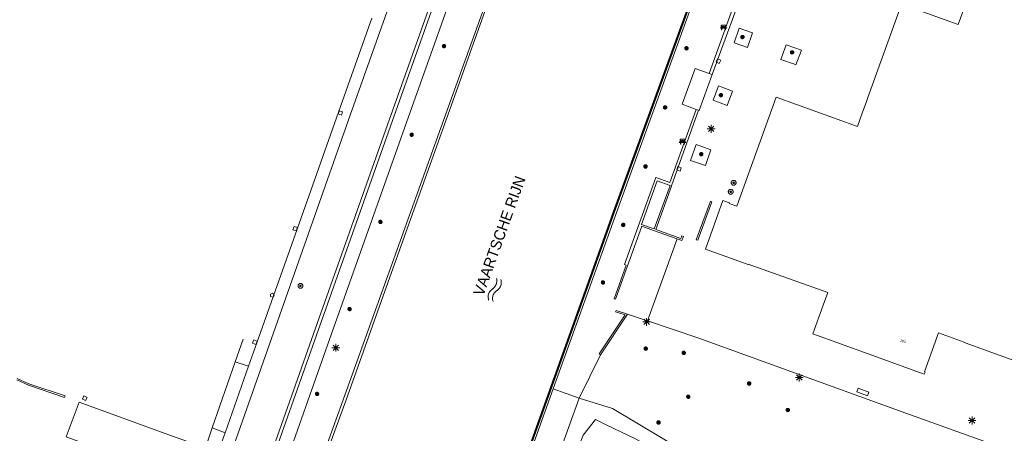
# Model space of a CAD drawing. Header units: metres. Extents: x 135779 to 137489, y 452643 to 455118.
# Tile 101 of 256: x 136350 to 136476, y 453294 to 453347. Entities that reach past the tile are written whole.
import ezdxf
from ezdxf.enums import TextEntityAlignment as Align

# ---------------------------------------------------------------- set-up
doc = ezdxf.new("R2010")
doc.units = ezdxf.units.M
for name, color, linetype, lineweight in [('KTop_BTD_Groenvoorziening', 62, 'Continuous', 13), ('KTop_NAR_Huisnummer (t)', 7, 'Continuous', 13), ('KTop_ORL_Water (t)', 7, 'Continuous', 13), ('KTop_OTD_Onverhard_zand', 15, 'Continuous', 13), ('KTop_PAL_Lichtmast', 40, 'Continuous', 13), ('KTop_PND_Grondvlaksituatie van BAG-pand [tachy]', 1, 'Continuous', 13), ('KTop_PUT_Brandkraan of -put', 1, 'Continuous', 13), ('KTop_PUT_Inspectie- of rioolput', 15, 'Continuous', 13), ('KTop_PUT_Kolk', 15, 'Continuous', 13), ('KTop_SHD_Damwand (l)', 1, 'Continuous', 40), ('KTop_SHD_Kademuur', 16, 'Continuous', 13), ('KTop_SHD_Muur', 15, 'Continuous', 13), ('KTop_STM_Bank', 40, 'Continuous', 13), ('KTop_SYM_Water', 150, 'Continuous', 0), ('KTop_VGO_Boom', 92, 'Continuous', 13), ('KTop_WGD_Fietspad', 40, 'Continuous', 13), ('KTop_WGD_Rijbaan_Lokale weg', 251, 'Continuous', 13), ('KTop_WGD_Rijbaan_Lokale weg_fietsstrook', 40, 'Continuous', 13), ('KTop_WGD_Rijbaan_Lokale weg_toerit', 251, 'Continuous', 13), ('KTop_WGD_Voetpad', 251, 'Continuous', 13), ('KTop_WGD_Voetpad op trap', 251, 'Continuous', 13)]:
    doc.layers.add(name, color=color, linetype=linetype, lineweight=lineweight)
doc.styles.add('Style-ROVU', font='ROVU.shx')
doc.styles.add('Style-ROVUCURSIEF', font='ROVUCURSIEF.shx')

# ---------------------------------------------------------------- blocks, each defined once
blk = doc.blocks.new('PAL_Lichtmast')
at = {"layer": 'KTop_PAL_Lichtmast'}
for p, q in [((-0.35, -0.35), (0.35, 0.35)), ((0.35, -0.35), (-0.35, 0.35)), ((0, -0.5), (0, 0.5)), ((-0.5, 0), (0.5, 0))]:
    blk.add_line(p, q, dxfattribs=at)
blk = doc.blocks.new('PUT_Brandkraan_of_-put')
at = {"layer": 'KTop_PUT_Brandkraan of -put'}
for p, q in [((-0.25, 0.03), (0, 0.25)), ((-0.16, -0.25), (-0.25, 0.03)), ((0, 0.25), (0.25, 0.03)), ((0.25, 0.03), (0.16, -0.25)), ((0.16, -0.25), (-0.16, -0.25))]:
    blk.add_line(p, q, dxfattribs=at)
blk = doc.blocks.new('PUT_Inspectie-_of_rioolput')
at = {"layer": 'KTop_PUT_Inspectie- of rioolput', "flags": 128}
for points in [[(0.31, 0), (0.31, 0.03), (0.3, 0.06), (0.29, 0.1), (0.28, 0.13), (0.27, 0.15), (0.25, 0.18), (0.23, 0.21), (0.21, 0.23), (0.18, 0.25), (0.15, 0.27), (0.13, 0.28), (0.1, 0.29), (0.06, 0.3), (0.03, 0.31), (0, 0.31), (-0.03, 0.31), (-0.06, 0.3), (-0.1, 0.29), (-0.13, 0.28), (-0.16, 0.27), (-0.18, 0.25), (-0.21, 0.23), (-0.23, 0.21), (-0.25, 0.18), (-0.27, 0.15), (-0.28, 0.13), (-0.29, 0.1), (-0.3, 0.06), (-0.31, 0.03), (-0.31, 0), (-0.31, -0.03), (-0.3, -0.06), (-0.29, -0.1), (-0.28, -0.13), (-0.27, -0.16), (-0.25, -0.18), (-0.23, -0.21), (-0.21, -0.23), (-0.18, -0.25), (-0.15, -0.27), (-0.13, -0.28), (-0.1, -0.29), (-0.06, -0.3), (-0.03, -0.31), (0, -0.31), (0.03, -0.31), (0.06, -0.3), (0.1, -0.29), (0.13, -0.28), (0.15, -0.27), (0.18, -0.25), (0.21, -0.23), (0.23, -0.21), (0.25, -0.18), (0.27, -0.15), (0.28, -0.13), (0.29, -0.1), (0.3, -0.06), (0.31, -0.03), (0.31, 0)], [(0.1, 0), (0.09, 0.01), (0.09, 0.02), (0.09, 0.03), (0.09, 0.04), (0.08, 0.05), (0.08, 0.06), (0.07, 0.06), (0.06, 0.07), (0.06, 0.08), (0.05, 0.08), (0.04, 0.09), (0.03, 0.09), (0.02, 0.09), (0.01, 0.09), (0, 0.09), (-0.01, 0.09), (-0.02, 0.09), (-0.03, 0.09), (-0.04, 0.09), (-0.05, 0.08), (-0.06, 0.08), (-0.06, 0.07), (-0.07, 0.06), (-0.08, 0.06), (-0.08, 0.05), (-0.09, 0.04), (-0.09, 0.03), (-0.09, 0.02), (-0.09, 0.01), (-0.09, 0), (-0.09, -0.01), (-0.09, -0.02), (-0.09, -0.03), (-0.09, -0.04), (-0.08, -0.05), (-0.08, -0.06), (-0.07, -0.06), (-0.06, -0.07), (-0.06, -0.08), (-0.05, -0.08), (-0.04, -0.09), (-0.03, -0.09), (-0.02, -0.09), (-0.01, -0.09), (0, -0.09), (0.01, -0.09), (0.02, -0.09), (0.03, -0.09), (0.04, -0.09), (0.05, -0.08), (0.06, -0.08), (0.06, -0.07), (0.07, -0.06), (0.08, -0.06), (0.08, -0.05), (0.09, -0.04), (0.09, -0.03), (0.09, -0.02), (0.09, -0.01), (0.1, 0)], [(0.04, 0), (0.03, 0), (0.03, 0.01), (0.03, 0.01), (0.03, 0.01), (0.03, 0.02), (0.03, 0.02), (0.03, 0.02), (0.02, 0.03), (0.02, 0.03), (0.02, 0.03), (0.01, 0.03), (0.01, 0.03), (0.01, 0.03), (0, 0.03), (0, 0.03), (0, 0.03), (-0.01, 0.03), (-0.01, 0.03), (-0.01, 0.03), (-0.02, 0.03), (-0.02, 0.03), (-0.02, 0.03), (-0.03, 0.02), (-0.03, 0.02), (-0.03, 0.02), (-0.03, 0.01), (-0.03, 0.01), (-0.03, 0.01), (-0.03, 0), (-0.03, 0), (-0.03, 0), (-0.03, -0.01), (-0.03, -0.01), (-0.03, -0.01), (-0.03, -0.02), (-0.03, -0.02), (-0.03, -0.02), (-0.02, -0.03), (-0.02, -0.03), (-0.02, -0.03), (-0.01, -0.03), (-0.01, -0.03), (-0.01, -0.03), (0, -0.03), (0, -0.03), (0, -0.03), (0.01, -0.03), (0.01, -0.03), (0.01, -0.03), (0.02, -0.03), (0.02, -0.03), (0.02, -0.03), (0.03, -0.02), (0.03, -0.02), (0.03, -0.02), (0.03, -0.01), (0.03, -0.01), (0.03, -0.01), (0.03, 0), (0.04, 0)], [(0.01, 0.02), (0.01, 0.02), (0.01, 0.02), (0, 0.02), (0, 0.02), (0, 0.02), (0, 0.02), (-0.01, 0.02), (-0.01, 0.02), (-0.01, 0.02), (-0.01, 0.02), (-0.01, 0.02), (-0.02, 0.02), (-0.02, 0.01), (-0.02, 0.01), (-0.02, 0.01), (-0.02, 0.01), (-0.02, 0.01), (-0.02, 0), (-0.02, 0), (-0.02, 0), (-0.02, 0), (-0.02, -0.01), (-0.02, -0.01), (-0.02, -0.01), (-0.02, -0.01), (-0.02, -0.01), (-0.02, -0.02), (-0.01, -0.02), (-0.01, -0.02), (-0.01, -0.02), (-0.01, -0.02), (-0.01, -0.02), (0, -0.02), (0, -0.02), (0, -0.02), (0, -0.02), (0.01, -0.02), (0.01, -0.02), (0.01, -0.02), (0.01, -0.02), (0.01, -0.02), (0.02, -0.02), (0.02, -0.01), (0.02, -0.01), (0.02, -0.01), (0.02, -0.01), (0.02, -0.01), (0.02, 0), (0.02, 0), (0.02, 0), (0.02, 0), (0.02, 0.01), (0.02, 0.01), (0.02, 0.01), (0.02, 0.01), (0.02, 0.01), (0.02, 0.02), (0.01, 0.02), (0.01, 0.02), (0.01, 0.02)]]:
    blk.add_lwpolyline(points, dxfattribs=at)
blk = doc.blocks.new('PUT_Kolk')
at = {"layer": 'KTop_PUT_Kolk', "flags": 128}
blk.add_lwpolyline([(0.22, -0.23), (0.22, 0.22), (-0.23, 0.22), (-0.23, -0.23), (0.22, -0.23)], dxfattribs=at)
blk = doc.blocks.new('STM_Bank')
at = {"layer": 'KTop_STM_Bank'}
for p, q in [((-0.42, -0.09), (-0.3, 0.02)), ((-0.3, 0.31), (0.3, 0.31)), ((-0.3, 0.14), (-0.3, 0.31)), ((-0.2, 0.14), (-0.3, 0.14)), ((-0.3, 0.02), (-0.2, 0.02)), ((-0.2, 0.02), (-0.2, 0.14)), ((0.16, 0.14), (-0.15, 0.14)), ((-0.15, 0.14), (-0.15, 0.02)), ((-0.15, 0.02), (0.16, 0.02)), ((0.16, 0.02), (0.16, 0.14)), ((0.3, 0.14), (0.2, 0.14)), ((0.2, 0.14), (0.2, 0.02)), ((0.2, 0.02), (0.3, 0.02)), ((0.3, 0.31), (0.3, 0.14)), ((0.3, 0.02), (0.42, -0.09)), ((-0.26, -0.09), (-0.42, -0.09)), ((-0.26, -0.31), (-0.26, -0.09)), ((-0.21, -0.31), (-0.26, -0.31)), ((0.22, -0.09), (-0.21, -0.09)), ((-0.21, -0.09), (-0.21, -0.31)), ((0.22, -0.31), (0.22, -0.09)), ((0.26, -0.31), (0.22, -0.31)), ((0.42, -0.09), (0.26, -0.09)), ((0.26, -0.09), (0.26, -0.31))]:
    blk.add_line(p, q, dxfattribs=at)
blk = doc.blocks.new('VGO_Boom')
at = {"layer": 'KTop_VGO_Boom', "flags": 128}
for points in [[(0.21, 0), (0.21, 0.02), (0.21, 0.04), (0.2, 0.07), (0.2, 0.09), (0.19, 0.11), (0.17, 0.13), (0.16, 0.14), (0.14, 0.16), (0.13, 0.17), (0.11, 0.19), (0.09, 0.2), (0.07, 0.2), (0.04, 0.21), (0.02, 0.21), (0, 0.21), (-0.02, 0.21), (-0.05, 0.21), (-0.07, 0.2), (-0.09, 0.2), (-0.11, 0.19), (-0.13, 0.17), (-0.14, 0.16), (-0.16, 0.14), (-0.17, 0.13), (-0.19, 0.11), (-0.2, 0.09), (-0.2, 0.07), (-0.21, 0.04), (-0.21, 0.02), (-0.22, 0), (-0.21, -0.02), (-0.21, -0.05), (-0.2, -0.07), (-0.2, -0.09), (-0.19, -0.11), (-0.17, -0.13), (-0.16, -0.14), (-0.14, -0.16), (-0.13, -0.17), (-0.11, -0.19), (-0.09, -0.2), (-0.07, -0.2), (-0.05, -0.21), (-0.02, -0.21), (0, -0.22), (0.02, -0.21), (0.04, -0.21), (0.07, -0.2), (0.09, -0.2), (0.11, -0.19), (0.13, -0.17), (0.14, -0.16), (0.16, -0.14), (0.17, -0.13), (0.19, -0.11), (0.2, -0.09), (0.2, -0.07), (0.21, -0.05), (0.21, -0.02), (0.21, 0)], [(0.15, 0), (0.15, 0.02), (0.15, 0.03), (0.15, 0.05), (0.14, 0.06), (0.13, 0.08), (0.13, 0.09), (0.12, 0.1), (0.1, 0.12), (0.09, 0.13), (0.08, 0.13), (0.06, 0.14), (0.05, 0.15), (0.03, 0.15), (0.02, 0.15), (0, 0.15), (-0.02, 0.15), (-0.03, 0.15), (-0.05, 0.15), (-0.06, 0.14), (-0.08, 0.13), (-0.09, 0.13), (-0.1, 0.12), (-0.12, 0.1), (-0.13, 0.09), (-0.13, 0.08), (-0.14, 0.06), (-0.15, 0.05), (-0.15, 0.03), (-0.15, 0.02), (-0.16, 0), (-0.15, -0.02), (-0.15, -0.03), (-0.15, -0.05), (-0.14, -0.06), (-0.13, -0.08), (-0.13, -0.09), (-0.12, -0.1), (-0.1, -0.12), (-0.09, -0.13), (-0.08, -0.13), (-0.06, -0.14), (-0.05, -0.15), (-0.03, -0.15), (-0.02, -0.15), (0, -0.16), (0.02, -0.15), (0.03, -0.15), (0.05, -0.15), (0.06, -0.14), (0.08, -0.13), (0.09, -0.13), (0.1, -0.12), (0.12, -0.1), (0.13, -0.09), (0.13, -0.08), (0.14, -0.06), (0.15, -0.05), (0.15, -0.03), (0.15, -0.02), (0.15, 0)], [(0.1, 0), (0.09, 0.01), (0.09, 0.02), (0.09, 0.03), (0.09, 0.04), (0.08, 0.05), (0.08, 0.06), (0.07, 0.06), (0.06, 0.07), (0.06, 0.08), (0.05, 0.08), (0.04, 0.09), (0.03, 0.09), (0.02, 0.09), (0.01, 0.09), (0, 0.09), (-0.01, 0.09), (-0.02, 0.09), (-0.03, 0.09), (-0.04, 0.09), (-0.05, 0.08), (-0.06, 0.08), (-0.06, 0.07), (-0.07, 0.06), (-0.08, 0.06), (-0.08, 0.05), (-0.09, 0.04), (-0.09, 0.03), (-0.09, 0.02), (-0.09, 0.01), (-0.1, 0), (-0.09, -0.01), (-0.09, -0.02), (-0.09, -0.03), (-0.09, -0.04), (-0.08, -0.05), (-0.08, -0.06), (-0.07, -0.06), (-0.06, -0.07), (-0.06, -0.08), (-0.05, -0.08), (-0.04, -0.09), (-0.03, -0.09), (-0.02, -0.09), (-0.01, -0.09), (0, -0.1), (0.01, -0.09), (0.02, -0.09), (0.03, -0.09), (0.04, -0.09), (0.05, -0.08), (0.06, -0.08), (0.06, -0.07), (0.07, -0.06), (0.08, -0.06), (0.08, -0.05), (0.09, -0.04), (0.09, -0.03), (0.09, -0.02), (0.09, -0.01), (0.1, 0)], [(0.04, 0), (0.03, 0), (0.03, 0.01), (0.03, 0.01), (0.03, 0.01), (0.03, 0.02), (0.03, 0.02), (0.03, 0.02), (0.02, 0.03), (0.02, 0.03), (0.02, 0.03), (0.01, 0.03), (0.01, 0.03), (0.01, 0.03), (0, 0.03), (0, 0.03), (0, 0.03), (-0.01, 0.03), (-0.01, 0.03), (-0.01, 0.03), (-0.02, 0.03), (-0.02, 0.03), (-0.02, 0.03), (-0.03, 0.02), (-0.03, 0.02), (-0.03, 0.02), (-0.03, 0.01), (-0.03, 0.01), (-0.03, 0.01), (-0.04, 0), (-0.04, 0), (-0.04, 0), (-0.03, -0.01), (-0.03, -0.01), (-0.03, -0.01), (-0.03, -0.02), (-0.03, -0.02), (-0.03, -0.02), (-0.02, -0.03), (-0.02, -0.03), (-0.02, -0.03), (-0.01, -0.03), (-0.01, -0.03), (-0.01, -0.03), (0, -0.04), (0, -0.04), (0, -0.04), (0.01, -0.03), (0.01, -0.03), (0.01, -0.03), (0.02, -0.03), (0.02, -0.03), (0.02, -0.03), (0.03, -0.02), (0.03, -0.02), (0.03, -0.02), (0.03, -0.01), (0.03, -0.01), (0.03, -0.01), (0.03, 0), (0.04, 0)]]:
    blk.add_lwpolyline(points, dxfattribs=at)
blk = doc.blocks.new('SYM_Water')
at = {"layer": 'KTop_SYM_Water', "flags": 128}
for points in [[(-1.5, 0.28), (-1.39, 0.36), (-1.28, 0.42), (-1.16, 0.47), (-1.03, 0.5), (-0.91, 0.53), (-0.78, 0.54), (-0.65, 0.53), (-0.52, 0.52), (-0.39, 0.48), (-0.27, 0.44), (-0.15, 0.38), (-0.04, 0.32), (-0.01, 0.29)], [(-0.01, 0.29), (0.09, 0.22), (0.19, 0.16), (0.31, 0.11), (0.42, 0.07), (0.54, 0.05), (0.66, 0.03), (0.79, 0.03), (0.91, 0.05), (1.03, 0.07), (1.15, 0.11), (1.26, 0.16), (1.37, 0.22), (1.47, 0.29), (1.49, 0.32)], [(-1.49, -0.32), (-1.39, -0.24), (-1.27, -0.18), (-1.15, -0.13), (-1.03, -0.1), (-0.9, -0.07), (-0.77, -0.06), (-0.64, -0.07), (-0.51, -0.09), (-0.39, -0.12), (-0.26, -0.16), (-0.15, -0.22), (-0.04, -0.28), (-0.01, -0.31)], [(-0.01, -0.31), (0.09, -0.38), (0.2, -0.44), (0.31, -0.49), (0.43, -0.53), (0.55, -0.55), (0.67, -0.57), (0.79, -0.57), (0.92, -0.55), (1.04, -0.53), (1.15, -0.49), (1.27, -0.44), (1.37, -0.38), (1.47, -0.31), (1.5, -0.28)]]:
    blk.add_lwpolyline(points, dxfattribs=at)

msp = doc.modelspace()

# ---------------------------------------------------------------- linework, layer by layer
at = {"layer": 'KTop_BTD_Groenvoorziening', "flags": 128}
for points in [[(136442.02, 453346.23), (136441.36, 453344.35), (136443.08, 453343.75), (136443.73, 453345.64), (136442.02, 453346.23)], [(136447.36, 453342.24), (136449.12, 453341.63), (136449.31, 453341.56), (136450.01, 453343.43), (136448.06, 453344.12), (136447.36, 453342.24)], [(136440.47, 453336.33), (136441.16, 453338.15), (136439.36, 453338.83), (136438.67, 453337.01), (136440.47, 453336.33)], [(136437.7, 453328.63), (136438.4, 453330.65), (136436.48, 453331.31), (136435.78, 453329.29), (136437.7, 453328.63)], [(136430.25, 453308.71), (136434.05, 453319.23)], [(136427.69, 453309.59), (136430.25, 453308.71)], [(136493.61, 453286.09), (136463.42, 453296.89), (136436.83, 453306.49), (136430.25, 453308.71)], [(136421.46, 453298.82), (136424.21, 453304.36)], [(136421.46, 453298.82), (136418.15, 453300)]]:
    msp.add_lwpolyline(points, dxfattribs=at)
at = {"layer": 'KTop_OTD_Onverhard_zand', "flags": 128}
msp.add_lwpolyline([(136458.51, 453299.12), (136458.67, 453299.59), (136457.28, 453300.08), (136457.11, 453299.6), (136458.51, 453299.12)], dxfattribs=at)
at = {"layer": 'KTop_PND_Grondvlaksituatie van BAG-pand [tachy]', "flags": 128}
for points in [[(136471.67, 453350.92), (136470.15, 453346.7), (136468.46, 453347.31), (136463.12, 453349.24)], [(136462.76, 453349.08), (136458.54, 453337.36), (136458.32, 453336.73), (136457.86, 453335.45), (136457.2, 453333.63), (136446.77, 453337.4), (136441.71, 453323.4), (136440.74, 453323.76), (136440.76, 453323.83), (136439.94, 453324.13), (136437.69, 453317.91), (136443.06, 453315.97), (136443.17, 453315.93), (136443.19, 453316), (136453.4, 453312.35), (136452.81, 453310.72), (136451.48, 453307.05), (136458.59, 453304.48), (136465.79, 453301.88), (136465.89, 453302.14), (136465.82, 453302.17), (136467.63, 453307.19), (136470.92, 453306), (136470.9, 453305.94), (136471.05, 453305.89), (136497.24, 453296.43)], [(136369.26, 453293.95), (136357.28, 453298.27), (136355.61, 453293.85), (136359.32, 453292.46)]]:
    msp.add_lwpolyline(points, dxfattribs=at)
at = {"layer": 'KTop_SHD_Damwand (l)', "flags": 128}
msp.add_lwpolyline([(136442.82, 453369.2), (136440.2, 453361.94), (136426.05, 453323.09), (136414.53, 453290.95), (136402.5, 453257.51), (136394.3, 453234.53)], dxfattribs=at)
at = {"layer": 'KTop_SHD_Kademuur', "flags": 128}
for points in [[(136442.82, 453369.2), (136440.2, 453361.94), (136426.05, 453323.09), (136414.53, 453290.95), (136402.5, 453257.51), (136394.3, 453234.53), (136390.53, 453224.08), (136389.48, 453221.17), (136389.38, 453220.87)], [(136443.23, 453369.28), (136440.53, 453361.82), (136426.38, 453322.97), (136418.15, 453300)], [(136418.15, 453300), (136414.86, 453290.83), (136411.25, 453280.79)]]:
    msp.add_lwpolyline(points, dxfattribs=at)
at = {"layer": 'KTop_SHD_Kademuur'}
for points in [[(136377.39, 453260.54, 1), (136380.28, 453268.62, 1.01), (136382.67, 453275.33, 1), (136387.1, 453287.34, 1), (136391.01, 453298.13, 0.97), (136396.48, 453313.34, 0.99), (136404.33, 453335.11, 1), (136409.45, 453349.37, 1), (136413.95, 453362.02, 0.99), (136417.59, 453372.08, 1.02), (136420.63, 453380.58, 1.01), (136423.13, 453387.72, 1.06), (136428.24, 453402, 1.18), (136431.12, 453410.04, 1.17), (136435.62, 453422.65, 1.19), (136442.54, 453441.96, 1.18), (136450.01, 453462.73, 1.19), (136456.39, 453480.4, 1.18), (136464.49, 453499.59, 1.17), (136465.79, 453502.65, 1.17), (136477, 453533.41, 1.1)], [(136377.77, 453260.52, 0.95), (136380.62, 453268.59, 1.01), (136382.93, 453274.97, 1.01), (136387.45, 453287.38, 0.97), (136391.51, 453298.46, 0.97), (136396.73, 453313.13, 0.99), (136404.82, 453335.69, 1.01), (136410.27, 453350.92, 1.02), (136412.44, 453356.96, 1.01), (136417.84, 453371.98, 1.02), (136421.4, 453381.89, 1.07), (136422.9, 453386.03, 1.05), (136428.65, 453402.14, 1.16), (136431.46, 453409.94, 1.17), (136436.51, 453424.12, 1.2), (136442.88, 453441.9, 1.19), (136450.33, 453462.59, 1.17), (136456.71, 453480.28, 1.18), (136466.15, 453502.52, 1.15), (136477.11, 453532.87, 1.12)]]:
    msp.add_polyline3d(points, dxfattribs=at)
at = {"layer": 'KTop_SHD_Muur', "flags": 128}
for points in [[(136438.16, 453340.43), (136442.32, 453351.97), (136442.61, 453351.86), (136444.94, 453358.21), (136445.66, 453360.17)], [(136438.57, 453340.28), (136445.84, 453360.1)], [(136438.16, 453340.43), (136438.57, 453340.28)], [(136434.05, 453319.23), (136431.03, 453320.31), (136429.52, 453320.85), (136426.16, 453311.5), (136425.97, 453311.56), (136427.52, 453315.87), (136427.28, 453315.96), (136431.3, 453327.09), (136433.11, 453326.44), (136436.5, 453335.83)], [(136434.05, 453319.23), (136434.66, 453319.02), (136434.85, 453319.53), (136434.65, 453319.6), (136434.53, 453319.28), (136431.3, 453320.43), (136433.34, 453326), (136433.31, 453326.02), (136436.81, 453335.71)], [(136436.81, 453335.71), (136436.5, 453335.83)], [(136431.11, 453320.5), (136433.15, 453326.07), (136431.5, 453326.67), (136429.48, 453321.08), (136431.11, 453320.5)], [(136436.71, 453319.04), (136438.52, 453323.98), (136438.32, 453324.05), (136436.51, 453319.12), (136436.71, 453319.04)], [(136424.21, 453304.36), (136424.04, 453304.47), (136427.37, 453309.47), (136426.15, 453309.86), (136426.21, 453310.06), (136427.69, 453309.59)], [(136427.69, 453309.59), (136424.21, 453304.36)], [(136349.25, 453301.15), (136350.76, 453300.46), (136355.39, 453298.91), (136355.42, 453299), (136355.46, 453299.1), (136350.83, 453300.64), (136349.33, 453301.34)]]:
    msp.add_lwpolyline(points, dxfattribs=at)
at = {"layer": 'KTop_WGD_Fietspad', "flags": 128}
for points in [[(136510.34, 453641.5), (136500.2, 453613.48), (136500, 453612.92), (136484.25, 453569.46), (136476.4, 453547.89), (136475.91, 453546.54), (136464.72, 453515.72), (136457.34, 453495.22), (136455.74, 453490.84), (136441.31, 453451.26), (136425.27, 453406.79), (136422.83, 453400), (136414.59, 453377.02), (136413.44, 453373.82), (136399.07, 453333.54), (136389.22, 453305.71), (136383.24, 453288.87), (136381.14, 453282.96), (136371.37, 453255.14), (136370.19, 453251.61), (136367.58, 453241.52)], [(136381.57, 453289.48), (136387.51, 453306.17), (136397.25, 453333.69), (136411.1, 453372.66), (136410.74, 453372.81)]]:
    msp.add_lwpolyline(points, dxfattribs=at)
at = {"layer": 'KTop_WGD_Rijbaan_Lokale weg', "flags": 128}
for points in [[(136415.92, 453402.11), (136415.17, 453400), (136407.87, 453379.45), (136406.73, 453376.26), (136405.35, 453372.36), (136392.07, 453335.07), (136382.49, 453307.92), (136376.6, 453291.28), (136360.29, 453245.18), (136358.84, 453245.68)], [(136410.74, 453372.81), (136396.86, 453333.83), (136387.12, 453306.31), (136381.18, 453289.62)]]:
    msp.add_lwpolyline(points, dxfattribs=at)
at = {"layer": 'KTop_WGD_Rijbaan_Lokale weg_fietsstrook', "flags": 128}
msp.add_lwpolyline([(136376.01, 453294.37), (136379.01, 453302.91)], dxfattribs=at)
at = {"layer": 'KTop_WGD_Rijbaan_Lokale weg_toerit', "flags": 128}
msp.add_lwpolyline([(136377.32, 453303.47), (136374.36, 453294.99)], dxfattribs=at)
at = {"layer": 'KTop_WGD_Voetpad', "flags": 128}
for points in [[(136379.01, 453302.91), (136380.08, 453305.89), (136385.26, 453320.46), (136390.57, 453335.45), (136394.87, 453347.52)], [(136378.35, 453306.35), (136377.32, 453303.47)], [(136379.01, 453302.91), (136377.32, 453303.47)], [(136414.48, 453279.44), (136418.8, 453291.44), (136421.46, 453298.82)], [(136421.46, 453298.82), (136425.74, 453297.48), (136438.73, 453289.74)], [(136374.36, 453294.99), (136373.5, 453292.45), (136369.26, 453293.95)], [(136374.36, 453294.99), (136376.01, 453294.37)], [(136441.62, 453285.22), (136439.55, 453286.6), (136433.44, 453290.89), (136428.7, 453293.57), (136424.87, 453295.42), (136423.56, 453296.05), (136421.97, 453294.05), (136419.46, 453287.46), (136416.31, 453278.67)], [(136373.88, 453288.35), (136375.1, 453291.83), (136375.28, 453292.34), (136376.01, 453294.37)]]:
    msp.add_lwpolyline(points, dxfattribs=at)
at = {"layer": 'KTop_WGD_Voetpad op trap', "flags": 128}
for points in [[(136436.5, 453335.83), (136434.69, 453336.48), (136436.35, 453341.08), (136438.16, 453340.43)], [(136436.81, 453335.71), (136436.89, 453335.69), (136438.57, 453340.28)]]:
    msp.add_lwpolyline(points, dxfattribs=at)

# ---------------------------------------------------------------- block references
at = {"layer": 'KTop_PAL_Lichtmast'}
for p in [(136438.42, 453333.33), (136430.14, 453308.58), (136390.23, 453305.27), (136449.74, 453301.46), (136471.92, 453295.94)]:
    msp.add_blockref('PAL_Lichtmast', p, dxfattribs=at)
at = {"layer": 'KTop_PUT_Brandkraan of -put', "rotation": 340.4326948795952}
msp.add_blockref('PUT_Brandkraan_of_-put', (136382.06, 453312.03), dxfattribs=at)
at = {"layer": 'KTop_PUT_Inspectie- of rioolput'}
for p, rotation in [((136441.31, 453326.42), 115.5094068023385), ((136440.93, 453325.26), 111.1751366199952), ((136385.68, 453313.2), 160.5522364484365)]:
    msp.add_blockref('PUT_Inspectie-_of_rioolput', p, dxfattribs=dict(at, rotation=rotation))
at = {"layer": 'KTop_PUT_Kolk'}
for p, rotation in [((136439.36, 453342.01), 245.6008464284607), ((136390.81, 453335.37), 160.389794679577), ((136434.29, 453328.22), 70.82961969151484), ((136385.02, 453320.54), 340.4326948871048), ((136379.84, 453305.98), 340.4326948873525), ((136357.99, 453298.79), 336.7357715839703)]:
    msp.add_blockref('PUT_Kolk', p, dxfattribs=dict(at, rotation=rotation))
at = {"layer": 'KTop_STM_Bank'}
for p in [(136440.02, 453346.32), (136434.74, 453331.69)]:
    msp.add_blockref('STM_Bank', p, dxfattribs=at)
at = {"layer": 'KTop_SYM_Water', "rotation": 250.1230430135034}
msp.add_blockref('SYM_Water', (136410.64, 453312.7), dxfattribs=at)
at = {"layer": 'KTop_VGO_Boom'}
for p in [(136442.44, 453345.1), (136404.12, 453343.94), (136435.25, 453343.66), (136448.82, 453343.14), (136439.68, 453337.65), (136432.51, 453336.08), (136399.97, 453332.58), (136437.15, 453330.08), (136429.99, 453328.51), (136395.95, 453321.4), (136427.14, 453321.01), (136424.53, 453313.64), (136392, 453310.23), (136430.02, 453305.16), (136434.9, 453304.61), (136443.3, 453300.69), (136387.82, 453299.35), (136435.48, 453298.99), (136448.26, 453297.29), (136431.67, 453295.69)]:
    msp.add_blockref('VGO_Boom', p, dxfattribs=at)

# ---------------------------------------------------------------- texts
at = {"layer": 'KTop_NAR_Huisnummer (t)', "style": 'Style-ROVU'}
msp.add_text('203', height=0.3, rotation=340.2, dxfattribs=at).set_placement((136463.39, 453305.99), align=Align.MIDDLE_RIGHT)
at = {"layer": 'KTop_ORL_Water (t)', "style": 'Style-ROVUCURSIEF'}
msp.add_text('VAARTSCHE RIJN', height=1.4, rotation=70.1882, dxfattribs=at).set_placement((136409.15, 453311.79))

doc.saveas('drawing.dxf')
